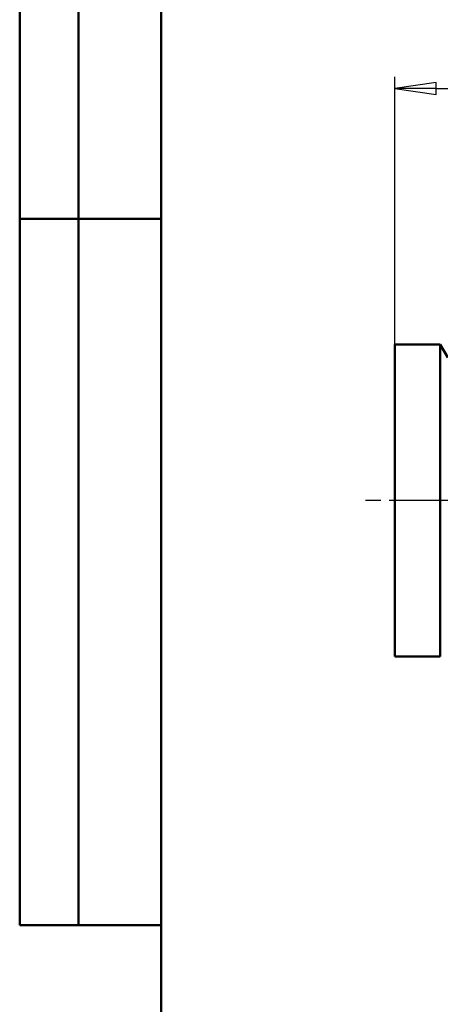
# Model space of a CAD drawing. Header units: millimetres. Extents: x -71 to 414, y -69 to 356.
# Tile 10 of 19: x 8 to 44, y 165 to 249. Entities that reach past the tile are written whole.
import ezdxf
from ezdxf.enums import TextEntityAlignment as Align

# ---------------------------------------------------------------- set-up
doc = ezdxf.new("R2010")
doc.units = ezdxf.units.MM
doc.linetypes.add('CHAIN', pattern=[0.7087, 0.4724, -0.0591, 0.1181, -0.0591])
for name, color, linetype, lineweight in [('Видимый контур (ГОСТ)', 7, 'Continuous', 50), ('Кромка (ГОСТ)', 7, 'Continuous', 50), ('Обозначение (ГОСТ)', 7, 'Continuous', 25), ('Осевая линия (ГОСТ)', 7, 'Continuous', 25), ('Размер (ГОСТ)', 7, 'Continuous', 25), ('Эскизная геометрия (ГОСТ)', 7, 'Continuous', 50)]:
    doc.layers.add(name, color=color, linetype=linetype, lineweight=lineweight)
doc.styles.get("Standard").update_dxf_attribs({"font": 'GOST Common Italic.ttf'})
doc.styles.add('Обычный текст (ГОСТ)', font='GOST Common Italic.ttf')
doc.dimstyles.new('Обычный (ГОСТ)', dxfattribs={"dimtxt": 3.5, "dimasz": 3.5, "dimexe": 1, "dimexo": 0, "dimgap": 0.5, "dimtad": 1, "dimrnd": 1e-08, "dimtxsty": 'Обычный текст (ГОСТ)', "dimblk": 'Filled-1', "dimcen": 0.09, "dimdle": 15, "dimclrd": 256, "dimclre": 256, "dimclrt": 256, "dimazin": 2, "dimtfac": 0.714286, "dimtdec": 3, "dimtmove": 0, "dimatfit": 3, "dimfxl": 1, "dimtolj": 1, "dimlwd": 25, "dimlwe": 25, "dimarcsym": 0})

# ---------------------------------------------------------------- blocks, each defined once
blk = doc.blocks.new('ГОСТ - Доп. графы 2')
at = {"layer": 'Эскизная геометрия (ГОСТ)'}
for p, q in [((-12, 0), (-12, 120)), ((-7, 0), (-7, 120)), ((-12, 60), (0, 60)), ((0, 0), (-12, 0))]:
    blk.add_line(p, q, dxfattribs=at)
at = {"layer": 'Обозначение (ГОСТ)', "lineweight": 30, "width": 0.8, "flags": 17}
for tag, p in [('Первичная_применяемость', (-3.651, 90.027)), ('Справочный_номер', (-3.551, 30.017))]:
    blk.add_attdef(tag, text='', height=3.17, rotation=90, dxfattribs=at).set_placement(p, align=Align.MIDDLE_CENTER)
blk = doc.blocks.new('Рамки ГОСТ_ граница 297x210')
at = {"layer": 'Кромка (ГОСТ)'}
blk.add_line((20, 292), (20, 5), dxfattribs=at)
blk = doc.blocks.new('Filled-1')
at = {"color": 0}
for p, q in [((0, 0), (-1, 0.143)), ((-1, 0.143), (-1, -0.143)), ((-1, 0), (0, 0)), ((-1, -0.143), (0, 0))]:
    blk.add_line(p, q, dxfattribs=at)
at = {"color": 0, "flags": 128}
blk.add_lwpolyline([(-1, -0.143), (0, 0), (-1, 0.143), (-1, -0.143)], dxfattribs=at)
at = {"color": 0}
blk.add_solid([(-1, -0.143), (0, 0), (-1, 0.143), (-1, -0.143)], dxfattribs=at)
blk = doc.blocks.new('*D8')
at = {"layer": 'Defpoints', "color": 0, "linetype": 'Continuous', "transparency": 16777216}
for p in [(92.549, 243.07), (39.849, 221.32), (92.549, 215.555)]:
    blk.add_point(p, dxfattribs=at)
at = {"layer": 'Размер (ГОСТ)', "linetype": 'Continuous', "lineweight": 25, "transparency": 16777216}
for p, q in [((39.849, 221.32), (39.849, 244.07)), ((92.549, 215.555), (92.549, 244.07)), ((43.349, 243.07), (89.049, 243.07))]:
    blk.add_line(p, q, dxfattribs=at)
at = {"layer": 'Размер (ГОСТ)', "linetype": 'Continuous', "lineweight": 25, "transparency": 16777216, "xscale": 3.5, "yscale": 3.5, "zscale": 3.5, "rotation": 180}
blk.add_blockref('Filled-1', (39.849, 243.07), dxfattribs=at)
at = {"layer": 'Размер (ГОСТ)', "linetype": 'Continuous', "lineweight": 25, "transparency": 16777216, "xscale": 3.5, "yscale": 3.5, "zscale": 3.5}
blk.add_blockref('Filled-1', (92.549, 243.07), dxfattribs=at)
at = {"layer": 'Размер (ГОСТ)', "linetype": 'Continuous', "lineweight": 25, "transparency": 16777216, "insert": (63.164, 247.77), "char_height": 3.5, "attachment_point": 1, "style": 'Обычный текст (ГОСТ)'}
blk.add_mtext('\\A1;52,7', dxfattribs=at)

msp = doc.modelspace()

# ---------------------------------------------------------------- linework, layer by layer
at = {"layer": 'Видимый контур (ГОСТ)'}
for p, q in [((39.8491, 221.3201), (39.8491, 194.8201)), ((43.714, 221.3201), (39.8491, 221.3201)), ((43.714, 221.3201), (43.714, 194.8201)), ((44.3491, 220.2201), (43.714, 221.3201)), ((43.714, 194.8201), (39.8491, 194.8201))]:
    msp.add_line(p, q, dxfattribs=at)
at = {"layer": 'Осевая линия (ГОСТ)', "linetype": 'CHAIN', "ltscale": 11.993792}
msp.add_line((79.0491, 208.0701), (37.3491, 208.0701), dxfattribs=at)

# ---------------------------------------------------------------- block references
for name, p in [('Рамки ГОСТ_ граница 297x210', (0, 0)), ('ГОСТ - Доп. графы 2', (20, 172))]:
    msp.add_blockref(name, p)

# ---------------------------------------------------------------- dimensions: what is measured, and where the dimension line sits
at = {"layer": 'Размер (ГОСТ)', "linetype": 'Continuous', "lineweight": 25}
dim = msp.add_linear_dim(base=(92.5491, 243.0701), p1=(39.8491, 221.3201), p2=(92.5491, 215.5551), angle=180, dimstyle='Обычный (ГОСТ)', override={"dimgap": 0.5, "dimdec": 2, "dimtol": 0, "dimlim": 0, "dimtp": 0, "dimtm": 0, "dimtdec": 3, "dimtofl": 0, "dimatfit": 1}, dxfattribs=at)
dim.commit()
dim.dimension.update_dxf_attribs({"geometry": '*D8', "text_midpoint": (67.6554, 243.0701), "dimtype": 160})

doc.saveas('drawing.dxf')
